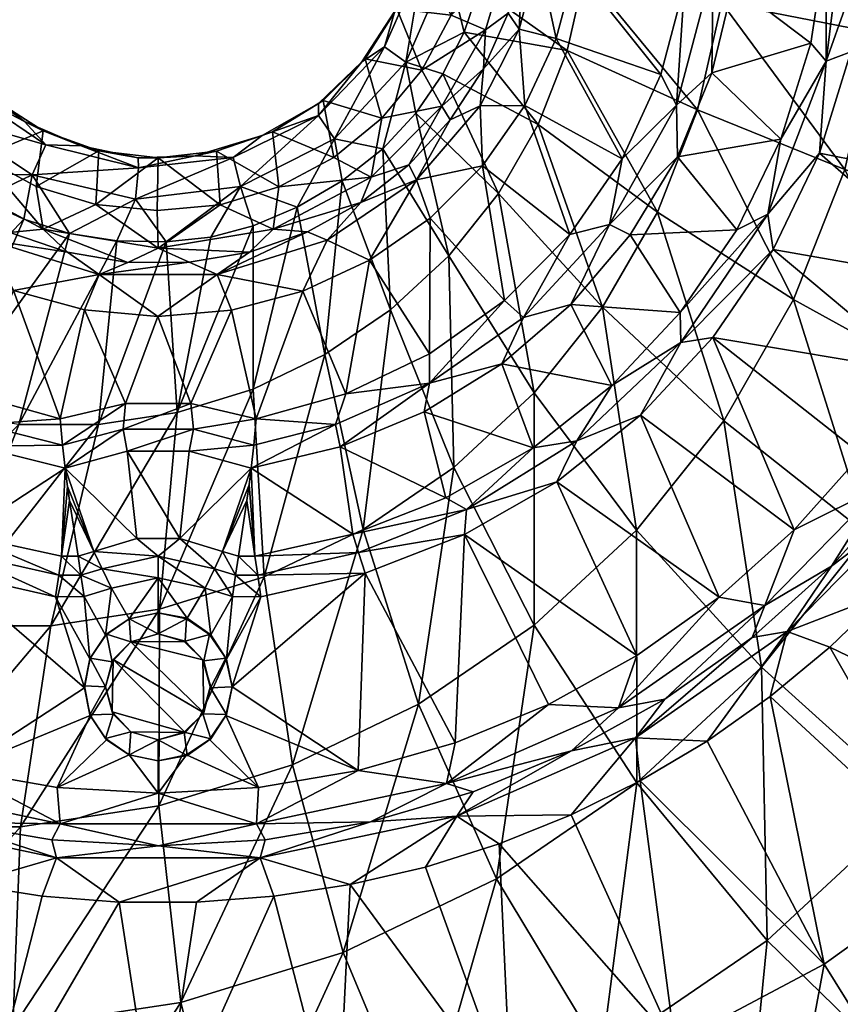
# Model space of a CAD drawing. Header units: inches. Extents: x -198 to 198, y -198 to 198.
# Tile 4 of 9: x -13 to 65, y -105 to -12. Entities that reach past the tile are written whole.
import ezdxf

# ---------------------------------------------------------------- set-up
doc = ezdxf.new("R2010")
doc.units = ezdxf.units.IN
doc.header["$MEASUREMENT"] = 0
doc.layers.add('Layer 1', color=7, linetype='Continuous')

# ---------------------------------------------------------------- blocks, each defined once
blk = doc.blocks.new('Sfera')
at = {"color": 9, "true_color": 0xc0c0c0}
mesh = blk.add_polyface(dxfattribs=at)
corners = [(30.443, -20.072, -141.464), (24.435, -27.066, -141.464), (30.679, -25.739, -140), (35.962, -6.035, -141.464), (34.131, -12.835, -141.464), (37.619, -13.719, -140), (34.674, -20.031, -140), (39.424, -6.97, -140), (34.492, -5.773, -145), (35, 0, -145), (36.464, 0, -141.464), (40, 0, -140), (33.076, -11.303, -145), (30.751, -16.589, -145), (27.61, -21.4, -145), (40.356, -7.503, -128.724), (31.574, 0, -133.186), (46.172, 0, -124.894), (53.299, -10.345, -119.582), (38.682, -14.839, -128.724), (50.991, -20.46, -119.582), (59.746, 0, -115.198), (31.248, -4.561, -133.193), (30.364, -8.917, -133.212), (47.201, -30.117, -119.582), (35.933, -21.843, -128.724), (28.918, -13.111, -133.244), (32.171, -28.36, -128.724), (26.918, -17.044, -133.285), (25, 0, -150), (29.397, -5.932, -150), (30, 0, -150), (49.781, -8.643, -140), (50.535, 0, -140), (38.908, -32.239, -140), (43.866, -25.076, -140), (47.542, -17.123, -140), (52.477, -6.901, -140.422), (52.356, -16.958, -141.638), (54.355, -8.569, -141.638), (48.997, -20.02, -140.422), (49.09, -24.906, -141.638), (42.683, -31.299, -140.422), (55.029, 0.039, -141.638), (52.477, 6.901, -140.422), (30.956, -12.898, -148.536), (26.828, -20.121, -148.536), (32.986, -6.047, -148.536), (33.536, 0, -148.536), (27.693, -11.517, -150), (27.913, 2.984, -135.399), (27.356, -6.875, -135.282)]
mesh.append_faces([[corners[k] for k in face] for face in [(0, 1, 2), (3, 4, 5), (0, 2, 6), (7, 3, 5), (3, 8, 4), (8, 3, 9), (9, 3, 10), (10, 7, 11), (4, 0, 6), (12, 4, 8), (10, 3, 7), (4, 12, 13), (5, 4, 6), (13, 0, 4), (0, 13, 14), (15, 16, 17), (17, 18, 15), (19, 15, 20), (18, 17, 21), (22, 16, 15), (22, 15, 23), (19, 20, 24), (19, 24, 25), (20, 15, 18), (19, 23, 15), (23, 19, 26), (25, 27, 28), (25, 26, 19), (26, 25, 28), (29, 30, 31), (32, 33, 7), (34, 6, 2), (5, 6, 35), (5, 36, 7), (34, 35, 6), (35, 36, 5), (36, 32, 7), (33, 11, 7), (37, 38, 39), (38, 40, 41), (42, 41, 40), (40, 38, 37), (37, 33, 32), (43, 44, 37), (37, 44, 33), (36, 40, 32), (40, 37, 32), (40, 36, 35), (42, 40, 35), (13, 45, 46), (12, 45, 13), (47, 45, 12), (47, 12, 8), (9, 47, 8), (9, 48, 47), (46, 14, 13), (31, 30, 48), (30, 49, 47), (45, 47, 49), (30, 47, 48), (22, 50, 16), (50, 22, 51), (51, 23, 26), (23, 51, 22)]], dxfattribs={"color": 9})
mesh = blk.add_polyface(dxfattribs=at)
corners = [(79.309, -2.451, -130), (77.537, -4.317, -130), (77.461, -4.284, -150), (79.22, -2.546, -150), (79.95, 0.09, -130), (75, -5, -150), (75, -5, -130), (79.95, -0.09, -150), (91.121, -10.156, -140.658), (89.447, -10.087, -145.404), (89.182, -21.278, -140.658), (94.348, -14.57, -137.315), (90.033, 0, -145.404), (91.685, 0, -140.658), (95.172, -7.331, -137.315), (87.756, -19.992, -145.404), (84.556, -16.029, -90.83), (84.326, 0, -92.335), (96.314, 0, -80.61), (72.296, 0, -104.099), (67.862, -13.187, -106.858), (53.299, -10.345, -119.582), (59.746, 0, -115.198), (64.92, -26.08, -106.858), (50.991, -20.46, -119.582), (65.489, -14.983, -150), (82.941, -18.947, -150), (84.536, -9.544, -150), (85.049, 0, -150), (66.996, -4.994, -150), (72.413, -4.254, -150), (70.746, -2.587, -150), (70, 0, -150), (66.984, 5.09, -150), (70.651, -2.357, -130), (70.746, 2.587, -130), (79.22, 2.546, -130), (70, 0, -130), (72.413, -4.254, -130), (58.881, -23.234, -148.596), (61.707, -14.165, -148.596), (52.356, -16.958, -141.638), (63.14, -4.788, -148.596), (55.029, 0.039, -141.638), (54.355, -8.569, -141.638), (63.149, 4.721, -148.596), (52.477, -6.901, -140.422), (63.174, -15.848, -149.638), (65.132, 0, -149.638), (62.525, -24.566, -150), (87.894, -9.796, -148.676), (86.024, -20.525, -148.676), (88.439, 0, -148.676)]
mesh.append_faces([[corners[k] for k in face] for face in [(0, 1, 2), (3, 4, 0), (5, 1, 6), (1, 5, 2), (3, 7, 4), (3, 0, 2), (8, 9, 10), (11, 8, 10), (9, 8, 12), (12, 8, 13), (8, 14, 13), (9, 15, 10), (16, 17, 18), (17, 16, 19), (19, 16, 20), (21, 22, 20), (23, 21, 20), (20, 22, 19), (23, 24, 21), (25, 26, 5), (27, 28, 3), (29, 30, 31), (2, 5, 27), (25, 5, 30), (29, 25, 30), (31, 32, 29), (28, 7, 3), (2, 27, 3), (26, 27, 5), (32, 33, 29), (34, 1, 35), (36, 0, 4), (34, 35, 37), (38, 1, 34), (6, 1, 38), (1, 0, 35), (34, 37, 32), (31, 38, 34), (34, 32, 31), (38, 30, 6), (30, 38, 31), (30, 5, 6), (39, 40, 41), (42, 43, 44), (44, 40, 42), (44, 41, 40), (45, 43, 42), (46, 44, 43), (25, 29, 47), (47, 40, 39), (29, 33, 48), (47, 49, 25), (47, 29, 48), (42, 40, 47), (48, 42, 47), (42, 48, 45), (50, 27, 51), (51, 15, 50), (9, 12, 52), (9, 50, 15), (26, 51, 27), (28, 50, 52), (27, 50, 28), (50, 9, 52)]], dxfattribs={"color": 9})
mesh = blk.add_polyface(dxfattribs=at)
corners = [(27.61, -21.4, -145), (23.697, -25.667, -145), (24.435, -27.066, -141.464), (30.443, -20.072, -141.464), (9.832, -22.889, -143.233), (5.517, -24.37, -150), (10.807, -22.535, -150), (0, -25, -150), (3.5, -24.797, -143.434), (19.267, -15.93, -142.863), (15.598, -19.587, -150), (19.574, -15.639, -150), (15.156, -19.868, -143.037), (22.56, -10.912, -150), (22.388, -11.132, -142.714), (24.414, -5.604, -150), (24.305, -5.814, -142.619), (25, 0, -142.58), (25, 0, -150), (-1.893, -24.986, -143.578), (32.171, -28.36, -128.724), (24.354, -20.784, -133.336), (26.918, -17.044, -133.285), (27.479, -34.242, -128.724), (21.251, -24.157, -133.396), (29.397, -5.932, -150), (24.922, -16.698, -150), (21.155, -21.245, -150), (16.616, -24.973, -150), (11.413, -27.738, -150), (27.693, -11.517, -150), (5.868, -29.422, -150), (26.828, -20.121, -148.536), (20.121, -26.828, -148.536), (30.956, -12.898, -148.536), (25.03, -6.264, -138.697), (23.426, -15.952, -135.337), (15.154, -20.988, -138.94), (7.791, -27.702, -135.507), (7.082, -24.959, -139.091), (16.655, -23.187, -135.418), (28.918, -13.111, -133.244), (21.384, -14.498, -138.795), (27.356, -6.875, -135.282), (25.732, 2.741, -138.532), (27.913, 2.984, -135.399), (17.407, -27.157, -133.464), (-1.867, -25.928, -139.224)]
mesh.append_faces([[corners[k] for k in face] for face in [(0, 1, 2), (2, 3, 0), (4, 5, 6), (7, 5, 8), (9, 10, 11), (6, 10, 12), (13, 14, 11), (9, 11, 14), (13, 15, 16), (16, 14, 13), (17, 15, 18), (15, 17, 16), (9, 12, 10), (6, 12, 4), (8, 5, 4), (8, 19, 7), (20, 21, 22), (23, 24, 21), (25, 18, 15), (26, 13, 11), (10, 27, 11), (28, 10, 6), (29, 28, 6), (25, 15, 30), (13, 26, 30), (13, 30, 15), (11, 27, 26), (10, 28, 27), (5, 29, 6), (7, 31, 5), (1, 0, 32), (32, 26, 27), (1, 32, 33), (33, 28, 29), (28, 33, 27), (33, 32, 27), (34, 30, 26), (32, 34, 26), (17, 35, 16), (14, 16, 35), (36, 21, 24), (37, 38, 39), (36, 24, 40), (37, 4, 12), (22, 36, 41), (40, 37, 42), (14, 42, 9), (36, 43, 41), (35, 36, 42), (35, 44, 43), (17, 44, 35), (45, 43, 44), (35, 42, 14), (37, 12, 9), (21, 36, 22), (43, 36, 35), (9, 42, 37), (4, 39, 8), (46, 40, 24), (36, 40, 42), (37, 39, 4), (47, 19, 8), (40, 38, 37), (8, 39, 47)]], dxfattribs={"color": 9})
mesh = blk.add_polyface(dxfattribs=at)
corners = [(-24.967, -1.285, -144.001), (-25.944, -2.742, -139.463), (-25, 0, -144.002), (-24.861, -2.632, -144), (-27.643, -21.55, -145), (-30.443, -20.072, -141.464), (-24.435, -27.066, -141.464), (-23.721, -25.793, -145), (-20.974, -13.586, -143.945), (-23.559, -8.354, -143.982), (-22.498, -10.75, -150), (-24.333, -5.566, -150), (-25, 0, -150), (-1.893, -24.986, -143.578), (-7.288, -23.874, -143.7), (-5.614, -24.337, -150), (-17.296, -18.042, -143.887), (-15.592, -19.443, -150), (-12.651, -21.557, -143.807), (-10.896, -22.435, -150), (0, -25, -150), (-19.522, -15.499, -150), (-29.397, -5.932, -150), (-30, 0, -150), (-27.724, -11.462, -150), (-24.982, -16.591, -150), (-21.257, -21.16, -150), (-11.53, -27.694, -150), (-5.897, -29.411, -150), (-16.699, -24.904, -150), (-20.121, -26.828, -148.536), (-26.828, -20.121, -148.536), (-30.956, -12.898, -148.536), (-26.893, -20.139, -134.027), (-26.362, -12.842, -135.734), (-20.353, -21.014, -135.703), (-29.392, -16.37, -134.049), (-23.441, -11.433, -139.444), (-29.19, -3.082, -135.747), (-23.919, -23.525, -134), (-11.925, -26.591, -135.654), (-20.526, -26.45, -133.968), (-18.116, -18.738, -139.4), (-16.745, -28.908, -133.93), (-10.621, -23.771, -139.327), (-1.867, -25.928, -139.224), (-2.137, -28.903, -135.588)]
mesh.append_faces([[corners[k] for k in face] for face in [(0, 1, 2), (0, 3, 1), (4, 5, 6), (6, 7, 4), (8, 9, 10), (11, 3, 12), (13, 14, 15), (16, 17, 18), (12, 0, 2), (15, 14, 19), (20, 13, 15), (18, 17, 19), (19, 14, 18), (21, 17, 16), (21, 8, 10), (8, 21, 16), (9, 11, 10), (0, 12, 3), (9, 3, 11), (22, 12, 23), (24, 25, 10), (17, 21, 26), (15, 19, 27), (20, 15, 28), (17, 29, 19), (21, 10, 25), (11, 22, 24), (15, 27, 28), (19, 29, 27), (17, 26, 29), (21, 25, 26), (11, 24, 10), (12, 22, 11), (7, 30, 31), (25, 32, 31), (29, 26, 30), (24, 32, 25), (25, 31, 26), (31, 4, 7), (31, 30, 26), (33, 34, 35), (33, 36, 34), (37, 9, 8), (38, 37, 34), (37, 1, 9), (1, 37, 38), (9, 1, 3), (33, 35, 39), (35, 40, 41), (37, 42, 34), (43, 41, 40), (42, 44, 35), (45, 14, 13), (45, 40, 44), (44, 18, 14), (45, 44, 14), (42, 16, 18), (46, 40, 45), (44, 42, 18), (16, 42, 8), (39, 35, 41), (40, 35, 44), (37, 8, 42), (35, 34, 42)]], dxfattribs={"color": 9})
mesh = blk.add_polyface(dxfattribs=at)
corners = [(76.237, -47.847, -145.404), (70.942, -58.081, -140.658), (79.511, -45.652, -140.658), (78.076, -54.911, -137.315), (82.046, -48.778, -137.315), (85.545, -42.35, -137.315), (88.532, -35.691, -137.315), (85.457, -33.214, -140.658), (91.014, -28.8, -137.315), (89.182, -21.278, -140.658), (92.948, -21.768, -137.315), (94.348, -14.57, -137.315), (84.961, -29.707, -145.404), (73.644, -60.726, -137.315), (87.756, -19.992, -145.404), (81.111, -39.011, -145.404), (70.39, -56.094, -145.404), (80.979, -31.701, -90.83), (84.556, -16.029, -90.83), (99.632, -37.321, -71.848), (75.106, -46.664, -90.83), (92.718, -54.937, -71.848), (64.92, -26.08, -106.858), (67.862, -13.187, -106.858), (60.088, -38.39, -106.858), (50.991, -20.46, -119.582), (83.257, -71.326, -71.848), (53.476, -49.843, -106.858), (67.069, -60.585, -90.83), (47.201, -30.117, -119.582), (58.14, -33.665, -150), (52.453, -41.972, -150), (72.029, -45.26, -150), (62.525, -24.566, -150), (76.643, -36.918, -150), (80.306, -28.091, -150), (65.489, -14.983, -150), (82.941, -18.947, -150), (66.519, -53.031, -150), (60.151, -60.16, -150), (102.691, -60.515, -122.967), (49.09, -24.906, -141.638), (54.722, -31.787, -148.596), (58.881, -23.234, -148.596), (52.356, -16.958, -141.638), (63.174, -15.848, -149.638), (57.64, -30.329, -149.638), (49.405, -42.441, -149.638), (49.347, -39.608, -148.596), (82.432, -32.038, -148.676), (76.696, -44.036, -148.676), (68.43, -56.025, -148.676), (86.024, -20.525, -148.676), (63.675, -63.604, -145.404)]
mesh.append_faces([[corners[k] for k in face] for face in [(0, 1, 2), (2, 1, 3), (2, 4, 5), (3, 4, 2), (6, 7, 5), (2, 5, 7), (8, 9, 7), (7, 6, 8), (9, 10, 11), (12, 7, 9), (3, 1, 13), (9, 14, 12), (10, 9, 8), (15, 7, 12), (2, 15, 0), (2, 7, 15), (16, 1, 0), (17, 18, 19), (20, 17, 21), (22, 23, 17), (17, 23, 18), (19, 21, 17), (24, 22, 20), (24, 25, 22), (20, 22, 17), (20, 21, 26), (27, 24, 28), (27, 29, 24), (28, 24, 20), (30, 31, 32), (33, 34, 35), (33, 35, 36), (37, 36, 35), (33, 30, 34), (30, 32, 34), (32, 31, 38), (39, 38, 31), (4, 40, 5), (4, 3, 40), (41, 42, 43), (43, 44, 41), (45, 46, 33), (47, 30, 46), (46, 42, 48), (42, 46, 43), (46, 30, 33), (46, 45, 43), (34, 49, 35), (50, 51, 0), (51, 50, 32), (51, 38, 39), (51, 32, 38), (37, 35, 52), (50, 49, 34), (52, 35, 49), (50, 34, 32), (52, 12, 14), (49, 12, 52), (49, 15, 12), (50, 0, 15), (49, 50, 15), (16, 0, 51), (51, 53, 16)]], dxfattribs={"color": 9})
mesh = blk.add_polyface(dxfattribs=at)
corners = [(19.983, -34.672, -140), (25.719, -30.686, -140), (24.435, -27.066, -141.464), (30.679, -25.739, -140), (15.979, -32.777, -141.464), (23.697, -25.667, -145), (19.163, -29.211, -145), (60.088, -38.39, -106.858), (47.201, -30.117, -119.582), (50.991, -20.46, -119.582), (35.933, -21.843, -128.724), (42.014, -39.101, -119.582), (53.476, -49.843, -106.858), (32.171, -28.36, -128.724), (35.545, -47.212, -119.582), (27.479, -34.242, -128.724), (24.354, -20.784, -133.336), (45.231, -60.182, -106.858), (27.94, -54.268, -119.582), (21.964, -39.36, -128.724), (21.251, -24.157, -133.396), (35.537, -69.177, -106.858), (19.368, -60.113, -119.582), (17.407, -27.157, -133.464), (45.601, -49.331, -150), (37.682, -55.621, -150), (53.044, -66.514, -150), (60.151, -60.16, -150), (52.453, -41.972, -150), (49.347, -39.608, -148.596), (54.722, -31.787, -148.596), (44.612, -32.277, -141.638), (49.09, -24.906, -141.638), (32.486, -44.474, -141.638), (42.889, -46.526, -148.596), (39.019, -38.868, -141.638), (25.159, -48.992, -141.638), (27.202, -57.143, -148.596), (35.447, -52.422, -148.596), (17.194, -52.312, -141.638), (18.415, -60.566, -148.596), (25.638, -43.536, -140), (32.746, -38.488, -140), (17.743, -47.314, -140), (38.908, -32.239, -140), (43.866, -25.076, -140), (42.683, -31.299, -140.422), (34.554, -40.094, -140.422), (25.646, -46.3, -140.422), (16.775, -50.2, -140.422), (57.64, -30.329, -149.638), (49.405, -42.441, -149.638), (39.573, -51.731, -149.638), (29.166, -58.236, -149.638), (58.14, -33.665, -150), (28.97, -60.609, -150), (20.121, -26.828, -148.536)]
mesh.append_faces([[corners[k] for k in face] for face in [(0, 1, 2), (1, 3, 2), (4, 0, 2), (5, 6, 2), (7, 8, 9), (10, 8, 11), (12, 11, 8), (13, 11, 14), (13, 15, 16), (14, 11, 17), (11, 13, 10), (15, 14, 18), (17, 11, 12), (15, 19, 20), (18, 14, 21), (14, 15, 13), (19, 18, 22), (19, 23, 20), (18, 19, 15), (24, 25, 26), (24, 27, 28), (29, 30, 31), (32, 31, 30), (33, 34, 35), (29, 31, 35), (36, 37, 38), (38, 33, 36), (37, 39, 40), (39, 37, 36), (38, 34, 33), (35, 34, 29), (0, 41, 1), (42, 3, 1), (43, 41, 0), (41, 42, 1), (42, 44, 3), (45, 44, 46), (46, 31, 32), (35, 47, 33), (31, 46, 35), (35, 46, 47), (47, 48, 33), (36, 33, 48), (39, 48, 49), (48, 39, 36), (42, 47, 44), (47, 46, 44), (42, 41, 48), (48, 47, 42), (48, 41, 43), (49, 48, 43), (50, 29, 51), (52, 24, 51), (28, 51, 24), (52, 25, 24), (52, 53, 25), (29, 34, 51), (28, 54, 51), (37, 53, 38), (53, 55, 25), (52, 38, 53), (38, 52, 34), (52, 51, 34), (56, 6, 5)]], dxfattribs={"color": 9})
mesh = blk.add_polyface(dxfattribs=at)
corners = [(5.577, -36.035, -141.464), (15.979, -32.777, -141.464), (14.102, -31.981, -145), (6.926, -39.383, -140), (-0.042, -39.992, -140), (13.672, -37.592, -140), (19.983, -34.672, -140), (-5.577, -36.035, -141.464), (2.936, -34.865, -145), (19.163, -29.211, -145), (24.435, -27.066, -141.464), (8.615, -33.903, -145), (21.964, -39.36, -128.724), (15.747, -43.599, -128.724), (17.407, -27.157, -133.464), (19.368, -60.113, -119.582), (10.022, -64.614, -119.582), (8.967, -46.864, -128.724), (13.133, -29.658, -133.537), (0.108, -67.672, -119.582), (1.777, -49.082, -128.724), (8.991, -31.433, -133.604), (4.981, -32.483, -133.664), (0.763, -32.949, -133.723), (-0.091, -29.983, -150), (5.868, -29.422, -150), (0, -25, -150), (5.517, -24.37, -150), (11.413, -27.738, -150), (17.194, -52.312, -141.638), (8.794, -54.327, -141.638), (18.415, -60.566, -148.596), (9.148, -62.663, -148.596), (8.591, -55.907, -142.921), (2.931, -52.733, -141.638), (-2.931, -52.733, -141.638), (2.03, -60.98, -148.596), (6.09, -62.202, -148.596), (3.089, -48.217, -140), (9.268, -49.677, -140), (17.743, -47.314, -140), (-3.089, -48.217, -140), (9.039, -52.144, -140.419), (3.324, -50.655, -140.422), (-3.324, -50.655, -140.422), (16.775, -50.2, -140.422), (0, -33.536, -148.536), (10.876, -31.723, -148.536), (20.121, -26.828, -148.536), (-2.862, -34.882, -145), (16.655, -23.187, -135.418), (-2.137, -28.903, -135.588), (7.791, -27.702, -135.507), (7.082, -24.959, -139.091), (-1.867, -25.928, -139.224)]
mesh.append_faces([[corners[k] for k in face] for face in [(0, 1, 2), (3, 0, 4), (5, 6, 1), (7, 0, 8), (9, 2, 1), (5, 0, 3), (1, 0, 5), (0, 7, 4), (1, 10, 9), (2, 11, 0), (8, 0, 11), (12, 13, 14), (13, 15, 16), (13, 17, 18), (13, 18, 14), (15, 13, 12), (17, 19, 20), (17, 13, 16), (17, 20, 21), (21, 18, 17), (22, 21, 20), (22, 20, 23), (24, 25, 26), (27, 25, 28), (29, 30, 31), (32, 30, 33), (34, 35, 36), (36, 30, 34), (37, 33, 30), (3, 4, 38), (5, 3, 39), (5, 40, 6), (41, 38, 4), (3, 38, 39), (39, 40, 5), (30, 42, 34), (38, 43, 39), (44, 43, 38), (43, 42, 39), (34, 43, 35), (42, 43, 34), (39, 45, 40), (42, 45, 39), (29, 45, 30), (45, 42, 30), (46, 11, 47), (48, 47, 9), (47, 11, 2), (9, 47, 2), (8, 46, 49), (25, 47, 28), (46, 8, 11), (25, 24, 46), (46, 47, 25), (47, 48, 28), (14, 18, 50), (51, 52, 23), (23, 52, 22), (52, 18, 21), (53, 51, 54), (18, 52, 50), (22, 52, 21), (52, 51, 53)]], dxfattribs={"color": 9})
mesh = blk.add_polyface(dxfattribs=at)
corners = [(-6.987, -39.368, -140), (-0.042, -39.992, -140), (-5.577, -36.035, -141.464), (-25.722, -30.549, -140), (-20.025, -34.564, -140), (-15.979, -32.777, -141.464), (-13.701, -37.545, -140), (-24.435, -27.066, -141.464), (-19.144, -29.336, -145), (-2.862, -34.882, -145), (2.936, -34.865, -145), (-8.579, -33.92, -145), (-14.025, -32.066, -145), (1.777, -49.082, -128.724), (-10.15, -69.218, -119.582), (-5.663, -50.203, -128.724), (-20.525, -69.218, -119.582), (-13.187, -50.203, -128.724), (0.763, -32.949, -133.723), (-3.911, -32.841, -133.783), (-8.379, -32.137, -133.838), (-20.628, -49.082, -128.724), (-12.709, -30.792, -133.887), (-27.818, -46.864, -128.724), (-16.745, -28.908, -133.93), (0, -25, -150), (-5.897, -29.411, -150), (-0.091, -29.983, -150), (-6.09, -62.202, -148.596), (-8.794, -54.327, -141.638), (-8.568, -56.076, -143.058), (-8.378, -57.392, -144.126), (-2.03, -60.98, -148.596), (-2.931, -52.733, -141.638), (2.03, -60.98, -148.596), (-17.167, -52.264, -141.638), (-18.44, -60.615, -148.596), (-27.307, -57.18, -148.596), (-9.148, -62.663, -148.596), (-9.268, -49.677, -140), (-3.089, -48.217, -140), (-17.743, -47.314, -140), (-25.552, -43.596, -140), (-9.039, -52.144, -140.419), (-16.775, -50.2, -140.422), (-25.048, -48.959, -141.638), (-25.646, -46.3, -140.422), (-3.324, -50.655, -140.422), (3.089, -48.217, -140), (3.324, -50.655, -140.422), (0, -33.536, -148.536), (-10.876, -31.723, -148.536), (-20.121, -26.828, -148.536), (-23.721, -25.793, -145), (-11.53, -27.694, -150), (-16.699, -24.904, -150), (-2.137, -28.903, -135.588), (-11.925, -26.591, -135.654)]
mesh.append_faces([[corners[k] for k in face] for face in [(0, 1, 2), (3, 4, 5), (4, 6, 5), (6, 0, 2), (5, 6, 2), (7, 5, 8), (9, 2, 10), (11, 2, 9), (12, 5, 11), (5, 2, 11), (5, 12, 8), (13, 14, 15), (15, 16, 17), (15, 18, 13), (18, 15, 19), (17, 19, 15), (19, 17, 20), (21, 20, 17), (20, 21, 22), (23, 22, 21), (22, 23, 24), (25, 26, 27), (28, 29, 30), (30, 31, 28), (29, 32, 33), (32, 34, 33), (35, 36, 29), (37, 36, 35), (29, 38, 30), (38, 31, 30), (0, 39, 40), (1, 0, 40), (6, 41, 39), (41, 6, 4), (41, 4, 42), (39, 0, 6), (29, 43, 35), (35, 44, 45), (44, 41, 46), (39, 44, 43), (41, 44, 39), (43, 44, 35), (39, 43, 40), (43, 29, 47), (47, 48, 40), (33, 47, 29), (43, 47, 40), (49, 47, 33), (9, 50, 51), (52, 12, 51), (9, 51, 11), (12, 11, 51), (50, 27, 26), (53, 8, 52), (8, 12, 52), (51, 54, 55), (52, 51, 55), (54, 51, 26), (51, 50, 26), (56, 20, 57), (56, 19, 20), (20, 22, 57), (19, 56, 18), (24, 57, 22)]], dxfattribs={"color": 9})
mesh = blk.add_polyface(dxfattribs=at)
corners = [(7, -75, -150), (6.4, -72.276, -147), (7, -75, -147), (6.459, -77.62, -147), (6.4, -77.724, -150), (6.459, -72.38, -150), (45.13, -79.809, -140.658), (51.901, -80.121, -137.315), (59.483, -69.77, -140.658), (45.589, -83.87, -137.315), (56.151, -70.327, -145.404), (47.909, -76.178, -145.404), (39.09, -81.058, -145.404), (35.537, -69.177, -106.858), (24.61, -76.626, -106.858), (27.94, -54.268, -119.582), (12.696, -82.364, -106.858), (19.368, -60.113, -119.582), (45.231, -60.182, -106.858), (53.476, -49.843, -106.858), (57.047, -73.152, -90.83), (45.264, -84.085, -90.83), (35.545, -47.212, -119.582), (31.983, -93.14, -90.83), (10.022, -64.614, -119.582), (0.059, -86.262, -106.858), (0.108, -67.672, -119.582), (8.967, -46.864, -128.724), (28.97, -60.609, -150), (36.89, -76.654, -150), (45.262, -72.038, -150), (9.705, -66.479, -150), (7.01, -66.473, -150), (19.581, -64.264, -150), (28.086, -80.288, -150), (18.905, -82.917, -150), (9.494, -84.514, -150), (4.833, -79.963, -150), (53.044, -66.514, -150), (60.151, -60.16, -150), (45.601, -49.331, -150), (37.682, -55.621, -150), (4.972, -70.096, -150), (4.95, -75.09, -147), (18.415, -60.566, -148.596), (8.794, -54.327, -141.638), (9.148, -62.663, -148.596), (8.591, -55.907, -142.921), (8.378, -57.392, -144.126), (6.09, -62.202, -148.596), (7.584, -62.659, -148.596), (9.409, -64.449, -149.638), (7.316, -64.444, -149.638), (5.314, -63.832, -149.638), (18.951, -62.314, -149.638), (29.166, -58.236, -149.638), (27.202, -57.143, -148.596), (43.532, -76.983, -148.676), (57.377, -67.3, -148.676), (27.249, -84.136, -148.676)]
mesh.append_faces([[corners[k] for k in face] for face in [(0, 1, 2), (2, 3, 4), (5, 1, 0), (0, 2, 4), (6, 7, 8), (9, 7, 6), (6, 10, 11), (12, 6, 11), (13, 14, 15), (16, 17, 14), (18, 19, 20), (13, 18, 21), (13, 22, 18), (21, 18, 20), (14, 13, 23), (17, 15, 14), (23, 13, 21), (24, 17, 16), (25, 24, 16), (26, 27, 24), (28, 29, 30), (5, 31, 32), (33, 34, 28), (4, 35, 0), (35, 34, 33), (0, 35, 33), (36, 4, 37), (4, 36, 35), (38, 39, 40), (30, 38, 41), (28, 34, 29), (28, 30, 41), (0, 33, 31), (32, 42, 5), (31, 5, 0), (3, 2, 43), (44, 45, 46), (47, 48, 46), (49, 50, 48), (50, 46, 48), (47, 49, 48), (46, 50, 51), (31, 52, 32), (51, 50, 52), (52, 50, 49), (52, 31, 51), (53, 52, 49), (52, 53, 32), (54, 55, 44), (28, 55, 54), (54, 44, 46), (33, 54, 51), (51, 31, 33), (46, 51, 54), (56, 44, 55), (54, 33, 28), (57, 58, 38), (57, 29, 59), (59, 29, 34), (57, 30, 29), (59, 12, 57), (12, 11, 57), (30, 57, 38), (58, 57, 11)]], dxfattribs={"color": 9})
mesh = blk.add_polyface(dxfattribs=at)
corners = [(57.865, -75.923, -137.315), (59.483, -69.77, -140.658), (51.901, -80.121, -137.315), (68.778, -66.192, -137.315), (63.518, -71.258, -137.315), (63.675, -63.604, -145.404), (56.151, -70.327, -145.404), (70.942, -58.081, -140.658), (45.13, -79.809, -140.658), (70.39, -56.094, -145.404), (73.644, -60.726, -137.315), (71.457, -86.122, -71.848), (83.257, -71.326, -71.848), (88.869, -99.091, -50.326), (57.047, -73.152, -90.83), (67.069, -60.585, -90.83), (102.445, -82.068, -50.326), (92.718, -54.937, -71.848), (57.585, -98.993, -71.848), (72.907, -113.901, -50.326), (75.106, -46.664, -90.83), (91.572, -128.81, -26.736), (109.623, -112.061, -26.736), (121.357, -136.936, -1.914), (113.332, -63.211, -50.326), (124.976, -92.809, -26.736), (53.476, -49.843, -106.858), (71.226, -142.681, -26.736), (54.916, -126.167, -50.326), (86.314, -82.204, -122.967), (95.356, -71.517, -122.967), (78.076, -54.911, -137.315), (102.691, -60.515, -122.967), (62.971, -101.204, -122.967), (75.508, -92.228, -122.967), (57.837, -128.756, -105.083), (74.57, -119.844, -105.083), (45.589, -83.87, -137.315), (93.367, -150.054, -60.467), (101.699, -124.218, -84.051), (84.813, -136.307, -84.051), (102.212, -97.345, -105.083), (116.253, -110.717, -84.051), (112.92, -84.69, -105.083), (121.606, -71.661, -105.083), (108.438, -49.485, -122.967), (89.416, -109.215, -105.083), (48.841, -108.729, -122.967), (65.782, -146.443, -84.051), (111.956, -136.746, -60.467), (60.151, -60.16, -150), (53.044, -66.514, -150), (57.377, -67.3, -148.676), (68.43, -56.025, -148.676), (47.909, -76.178, -145.404)]
mesh.append_faces([[corners[k] for k in face] for face in [(0, 1, 2), (3, 1, 4), (1, 0, 4), (5, 6, 1), (7, 1, 3), (8, 1, 6), (7, 9, 5), (10, 7, 3), (1, 7, 5), (11, 12, 13), (11, 14, 15), (16, 12, 17), (18, 11, 19), (20, 12, 15), (21, 22, 23), (16, 17, 24), (16, 22, 13), (15, 12, 11), (22, 16, 25), (13, 12, 16), (13, 21, 19), (14, 26, 15), (14, 11, 18), (21, 13, 22), (19, 11, 13), (19, 27, 28), (27, 19, 21), (28, 18, 19), (10, 29, 30), (31, 10, 30), (32, 31, 30), (29, 3, 4), (0, 33, 34), (34, 4, 0), (35, 36, 33), (37, 33, 2), (33, 0, 2), (38, 39, 40), (29, 4, 34), (10, 3, 29), (41, 39, 42), (32, 43, 44), (41, 43, 30), (44, 45, 32), (29, 46, 41), (43, 32, 30), (34, 36, 46), (41, 30, 29), (46, 29, 34), (36, 34, 33), (35, 33, 47), (40, 39, 46), (42, 43, 41), (48, 40, 36), (39, 41, 46), (40, 46, 36), (36, 35, 48), (42, 39, 49), (39, 38, 49), (50, 51, 52), (52, 53, 50), (52, 6, 5), (53, 52, 5), (6, 52, 54)]], dxfattribs={"color": 9})
mesh = blk.add_polyface(dxfattribs=at)
corners = [(-45.621, -83.775, -137.315), (-45.13, -79.809, -140.658), (-51.88, -80.051, -137.315), (-59.483, -69.77, -140.658), (-57.876, -75.831, -137.315), (-39.067, -81.138, -145.404), (-47.914, -76.252, -145.404), (-63.499, -71.196, -137.315), (-39.057, -87.034, -137.315), (-28.249, -87.224, -140.658), (-29.717, -84.996, -145.404), (-56.142, -70.412, -145.404), (-63.68, -63.672, -145.404), (-26.242, -88.233, -106.858), (-10.15, -69.218, -119.582), (-13.018, -88.233, -106.858), (-20.525, -69.218, -119.582), (-39.319, -86.262, -106.858), (-5.663, -50.203, -128.724), (-30.783, -67.672, -119.582), (-20.628, -49.082, -128.724), (-40.697, -64.614, -119.582), (-13.187, -50.203, -128.724), (-51.955, -82.364, -106.858), (-63.87, -76.626, -106.858), (-50.044, -60.113, -119.582), (-74.796, -69.177, -106.858), (-58.615, -54.268, -119.582), (-37.645, -55.641, -150), (-45.268, -71.943, -150), (-28.894, -60.651, -150), (-18.967, -82.886, -150), (-6.423, -77.722, -150), (-6.975, -75.104, -150), (-9.557, -84.503, -150), (-9.705, -66.479, -150), (-19.581, -64.264, -150), (-36.933, -76.562, -150), (-28.111, -80.235, -150), (-53.031, -66.433, -150), (-62.971, -101.204, -122.967), (-9.148, -62.663, -148.596), (-7.584, -62.659, -148.596), (-8.378, -57.392, -144.126), (-8.794, -54.327, -141.638), (-18.44, -60.615, -148.596), (-18.951, -62.314, -149.638), (-29.166, -58.236, -149.638), (-9.409, -64.449, -149.638), (-27.307, -57.18, -148.596), (-7.01, -66.473, -150), (-7.316, -64.444, -149.638), (-27.249, -84.136, -148.676), (-20.019, -87.778, -145.404), (-9.284, -87.95, -148.676), (-57.377, -67.3, -148.676), (-43.532, -76.983, -148.676), (-68.43, -56.025, -148.676), (-60.151, -60.069, -150)]
mesh.append_faces([[corners[k] for k in face] for face in [(0, 1, 2), (1, 3, 4), (5, 6, 1), (3, 7, 4), (1, 0, 8), (1, 8, 9), (3, 1, 6), (2, 1, 4), (10, 5, 9), (1, 9, 5), (3, 6, 11), (12, 3, 11), (13, 14, 15), (13, 16, 14), (17, 16, 13), (16, 18, 14), (17, 19, 16), (20, 19, 21), (19, 22, 16), (23, 21, 19), (23, 19, 17), (24, 25, 21), (24, 21, 23), (26, 27, 25), (28, 29, 30), (31, 32, 33), (32, 31, 34), (35, 36, 33), (37, 30, 29), (33, 36, 31), (38, 31, 36), (37, 38, 30), (38, 36, 30), (39, 29, 28), (40, 2, 4), (41, 42, 43), (41, 44, 45), (35, 46, 36), (47, 30, 36), (36, 46, 47), (46, 35, 48), (41, 45, 48), (46, 45, 49), (47, 46, 49), (46, 48, 45), (50, 48, 35), (48, 51, 41), (52, 10, 53), (52, 38, 37), (31, 52, 54), (39, 55, 29), (11, 56, 55), (57, 55, 58), (58, 55, 39), (56, 6, 5), (56, 29, 55), (37, 29, 56), (37, 56, 52), (54, 34, 31), (31, 38, 52), (10, 52, 5), (52, 56, 5), (6, 56, 11), (55, 12, 11)]], dxfattribs={"color": 9})
mesh = blk.add_polyface(dxfattribs=at)
corners = [(-13.018, -88.233, -106.858), (0.108, -67.672, -119.582), (0.059, -86.262, -106.858), (-10.15, -69.218, -119.582), (1.777, -49.082, -128.724), (-9.705, -66.479, -150), (-6.477, -72.351, -150), (-7.01, -66.473, -150), (-2.751, -68.579, -150), (0, -64.684, -150), (-4.432, -65.685, -150), (-4.985, -70.13, -150), (-9.557, -84.503, -150), (-4.892, -79.995, -150), (-6.423, -77.722, -150), (-2.751, -81.421, -150), (0, -85.049, -150), (-6.975, -75.104, -150), (-6.423, -72.278, -147), (-6.975, -74.896, -147), (-5, -75, -147), (-4.985, -79.87, -147), (-4.254, -77.587, -147), (-6.477, -77.649, -147), (-2.751, -81.421, -147), (-2.587, -79.254, -147), (-4.349, -72.643, -147), (-4.892, -70.005, -147), (-2.587, -70.746, -147), (-2.751, -68.579, -147), (0, -80, -147), (0, -70, -147), (0, -68, -150), (0, -82, -147), (-4.349, -77.357, -136), (2.537, -79.317, -136), (-4.254, -72.413, -136), (-5, -75, -136), (-2.587, -79.254, -136), (-2.587, -70.746, -136), (0, -80, -136), (-6.09, -62.202, -148.596), (-2.03, -60.98, -148.596), (-8.794, -54.327, -141.638), (-7.584, -62.659, -148.596), (-8.378, -57.392, -144.126), (-5.314, -63.832, -149.638), (-7.316, -64.444, -149.638), (-9.148, -62.663, -148.596), (-9.409, -64.449, -149.638), (0, -62.632, -149.638), (-9.284, -87.95, -148.676)]
mesh.append_faces([[corners[k] for k in face] for face in [(0, 1, 2), (0, 3, 1), (3, 4, 1), (5, 6, 7), (8, 9, 10), (6, 11, 7), (12, 13, 14), (12, 15, 13), (15, 12, 16), (5, 17, 6), (7, 11, 10), (10, 11, 8), (18, 19, 20), (21, 22, 23), (21, 24, 25), (26, 27, 18), (27, 28, 29), (23, 22, 20), (25, 24, 30), (25, 22, 21), (20, 19, 23), (20, 26, 18), (26, 28, 27), (28, 31, 29), (6, 17, 19), (18, 11, 6), (6, 19, 18), (11, 27, 8), (27, 11, 18), (32, 8, 29), (27, 29, 8), (23, 19, 17), (21, 23, 14), (17, 14, 23), (13, 24, 21), (21, 14, 13), (24, 15, 33), (15, 24, 13), (34, 35, 36), (34, 36, 37), (38, 35, 34), (37, 26, 20), (26, 36, 28), (36, 26, 37), (31, 28, 39), (36, 39, 28), (34, 37, 20), (22, 38, 34), (34, 20, 22), (38, 25, 40), (25, 38, 22), (41, 42, 43), (44, 41, 45), (41, 44, 46), (10, 47, 7), (46, 44, 47), (47, 44, 48), (47, 10, 46), (47, 49, 7), (41, 50, 42), (10, 9, 46), (46, 50, 41), (9, 50, 46), (16, 12, 51)]], dxfattribs={"color": 9})
mesh = blk.add_polyface(dxfattribs=at)
corners = [(4.95, -75.09, -147), (4.309, -72.549, -147), (4.22, -72.454, -136), (2.461, -70.716, -136), (2.537, -70.683, -147), (0, -70, -136), (4.309, -77.451, -136), (2.537, -79.317, -136), (2.461, -79.284, -147), (4.22, -77.546, -147), (4.95, -74.91, -136), (0, -80, -147), (0, -80, -136), (0, -70, -147), (6.459, -72.38, -150), (4.972, -70.096, -150), (4.833, -70.037, -147), (2.664, -68.582, -147), (2.74, -68.518, -150), (0, -68, -147), (6.459, -77.62, -147), (4.833, -79.963, -150), (6.4, -77.724, -150), (4.972, -79.904, -147), (2.74, -81.482, -147), (2.664, -81.418, -150), (0, -82, -150), (0, -82, -147), (6.4, -72.276, -147), (0, -68, -150), (0.108, -67.672, -119.582), (10.022, -64.614, -119.582), (0.059, -86.262, -106.858), (0, -64.684, -150), (9.494, -84.514, -150), (4.432, -65.685, -150), (-2.751, -68.579, -150), (7.01, -66.473, -150), (-2.751, -81.421, -147), (-2.751, -68.579, -147), (7, -75, -147), (-2.751, -81.421, -150), (-2.587, -79.254, -136), (-2.587, -70.746, -136), (-4.254, -72.413, -136), (-2.587, -79.254, -147), (2.03, -60.98, -148.596), (6.09, -62.202, -148.596), (8.794, -54.327, -141.638), (0, -62.632, -149.638), (5.314, -63.832, -149.638), (-2.03, -60.98, -148.596)]
mesh.append_faces([[corners[k] for k in face] for face in [(0, 1, 2), (3, 4, 5), (6, 7, 8), (9, 10, 6), (11, 7, 12), (7, 11, 8), (9, 0, 10), (9, 6, 8), (1, 3, 2), (0, 2, 10), (4, 13, 5), (1, 4, 3), (14, 15, 16), (17, 18, 19), (20, 21, 22), (23, 24, 25), (25, 21, 23), (26, 24, 27), (24, 26, 25), (20, 23, 21), (15, 17, 16), (14, 16, 28), (18, 29, 19), (15, 18, 17), (30, 31, 32), (18, 33, 29), (21, 25, 34), (35, 33, 18), (35, 18, 15), (33, 36, 29), (15, 37, 35), (0, 28, 1), (24, 11, 27), (27, 11, 38), (23, 9, 8), (9, 20, 0), (17, 13, 4), (28, 16, 1), (19, 39, 13), (13, 17, 19), (4, 1, 16), (4, 16, 17), (0, 40, 28), (9, 23, 20), (8, 24, 23), (24, 8, 11), (29, 39, 19), (41, 26, 27), (2, 6, 10), (12, 7, 42), (6, 43, 44), (7, 6, 44), (6, 2, 43), (3, 43, 2), (3, 5, 43), (13, 43, 5), (45, 11, 12), (46, 47, 48), (49, 50, 46), (50, 47, 46), (50, 49, 35), (33, 35, 49), (51, 49, 46), (37, 50, 35)]], dxfattribs={"color": 9})
mesh = blk.add_polyface(dxfattribs=at)
corners = [(20.06, -87.752, -145.404), (9.624, -91.178, -140.658), (28.249, -87.224, -140.658), (3.628, -95.362, -137.315), (-3.68, -95.364, -137.315), (32.24, -89.837, -137.315), (39.052, -87.104, -137.315), (18.144, -93.692, -137.315), (25.282, -92.032, -137.315), (45.589, -83.87, -137.315), (45.13, -79.809, -140.658), (10.109, -89.456, -145.404), (10.931, -94.802, -137.315), (39.09, -81.058, -145.404), (29.773, -84.934, -145.404), (0.03, -90.029, -145.404), (-9.624, -91.178, -140.658), (6.815, -123.443, -71.848), (2.14, -104.852, -90.83), (17.5, -100.115, -90.83), (24.899, -117.865, -71.848), (31.983, -93.14, -90.83), (57.047, -73.152, -90.83), (57.585, -98.993, -71.848), (45.264, -84.085, -90.83), (54.916, -126.167, -50.326), (41.949, -109.654, -71.848), (14.492, -142.033, -50.326), (35.299, -135.615, -50.326), (24.61, -76.626, -106.858), (12.696, -82.364, -106.858), (0.059, -86.262, -106.858), (-7.039, -145.278, -50.326), (0, -82, -150), (0, -85.049, -150), (2.664, -81.418, -150), (9.494, -84.514, -150), (-2.751, -81.421, -150), (48.841, -108.729, -122.967), (62.971, -101.204, -122.967), (33.375, -114.427, -122.967), (0, -119.195, -122.967), (16.941, -117.985, -122.967), (57.837, -128.756, -105.083), (39.522, -135.504, -105.083), (20.062, -139.717, -105.083), (0, -141.15, -105.083), (9.284, -87.95, -148.676), (27.249, -84.136, -148.676), (-9.284, -87.95, -148.676), (18.905, -82.917, -150), (28.086, -80.288, -150)]
mesh.append_faces([[corners[k] for k in face] for face in [(0, 1, 2), (3, 1, 4), (2, 5, 6), (2, 7, 8), (9, 10, 6), (8, 5, 2), (2, 6, 10), (0, 11, 1), (1, 12, 7), (2, 1, 7), (2, 13, 14), (2, 10, 13), (2, 14, 0), (1, 11, 15), (12, 1, 3), (16, 1, 15), (17, 18, 19), (20, 19, 21), (22, 23, 24), (25, 26, 23), (26, 21, 24), (27, 17, 20), (23, 26, 24), (28, 20, 26), (26, 20, 21), (29, 19, 30), (28, 26, 25), (19, 29, 21), (20, 17, 19), (31, 30, 18), (27, 20, 28), (18, 30, 19), (32, 17, 27), (33, 34, 35), (36, 35, 34), (37, 34, 33), (38, 39, 9), (8, 7, 40), (38, 5, 40), (41, 3, 4), (42, 40, 7), (3, 41, 12), (12, 42, 7), (41, 42, 12), (38, 6, 5), (5, 8, 40), (6, 38, 9), (43, 38, 44), (40, 45, 44), (42, 46, 45), (44, 38, 40), (42, 45, 40), (41, 46, 42), (47, 0, 48), (47, 36, 34), (34, 49, 47), (36, 47, 50), (48, 51, 50), (48, 50, 47), (48, 14, 13), (48, 0, 14), (47, 11, 0), (47, 15, 11), (47, 49, 15)]], dxfattribs={"color": 9})
mesh = blk.add_polyface(dxfattribs=at)
corners = [(-25.32, -91.991, -137.315), (-18.207, -93.668, -137.315), (-28.249, -87.224, -140.658), (-10.976, -94.795, -137.315), (-3.68, -95.364, -137.315), (-9.624, -91.178, -140.658), (-29.717, -84.996, -145.404), (-20.019, -87.778, -145.404), (0.03, -90.029, -145.404), (-10.068, -89.461, -145.404), (9.624, -91.178, -140.658), (-39.057, -87.034, -137.315), (-32.297, -89.769, -137.315), (-29.829, -107.248, -90.83), (-13.755, -107.248, -90.83), (-30.822, -126.263, -71.848), (-50.344, -142.033, -50.326), (-49.535, -123.443, -71.848), (-7.039, -145.278, -50.326), (-11.897, -126.263, -71.848), (6.815, -123.443, -71.848), (2.14, -104.852, -90.83), (-28.813, -145.278, -50.326), (-45.724, -104.852, -90.83), (-61.084, -100.115, -90.83), (-67.618, -117.865, -71.848), (-13.018, -88.233, -106.858), (0.059, -86.262, -106.858), (-23.463, -164.293, -26.736), (-26.242, -88.233, -106.858), (-47.812, -160.623, -26.736), (-39.319, -86.262, -106.858), (-51.955, -82.364, -106.858), (-71.342, -153.365, -26.736), (-71.151, -135.615, -50.326), (0, -160.54, -84.051), (0, -141.15, -105.083), (-22.818, -158.91, -84.051), (-16.941, -117.985, -122.967), (-57.837, -128.756, -105.083), (-48.841, -108.729, -122.967), (-74.57, -119.844, -105.083), (-33.375, -114.427, -122.967), (-62.971, -101.204, -122.967), (-45.621, -83.775, -137.315), (-51.88, -80.051, -137.315), (-72.416, -161.213, -60.467), (-44.951, -154.118, -84.051), (-65.782, -146.443, -84.051), (-20.062, -139.717, -105.083), (0, -119.195, -122.967), (-39.522, -135.504, -105.083), (-9.284, -87.95, -148.676), (-27.249, -84.136, -148.676)]
mesh.append_faces([[corners[k] for k in face] for face in [(0, 1, 2), (3, 4, 5), (6, 2, 7), (5, 8, 9), (5, 4, 10), (3, 5, 1), (5, 2, 1), (11, 12, 2), (0, 2, 12), (9, 7, 5), (2, 5, 7), (13, 14, 15), (16, 17, 15), (18, 19, 20), (19, 14, 21), (19, 22, 15), (17, 23, 13), (24, 23, 25), (20, 19, 21), (26, 27, 14), (18, 28, 22), (14, 27, 21), (19, 15, 14), (29, 26, 13), (22, 19, 18), (22, 30, 16), (13, 26, 14), (15, 17, 13), (31, 29, 23), (16, 15, 22), (23, 29, 13), (17, 25, 23), (32, 31, 24), (33, 16, 30), (34, 17, 16), (24, 31, 23), (35, 36, 37), (1, 38, 3), (38, 4, 3), (39, 40, 41), (40, 42, 12), (43, 40, 44), (44, 45, 43), (40, 11, 44), (0, 12, 42), (12, 11, 40), (42, 38, 1), (46, 47, 48), (42, 1, 0), (49, 47, 37), (4, 38, 50), (50, 49, 36), (51, 49, 38), (39, 51, 42), (49, 50, 38), (51, 38, 42), (39, 42, 40), (48, 47, 51), (37, 36, 49), (47, 49, 51), (51, 39, 48), (52, 9, 8), (9, 52, 7), (52, 53, 7)]], dxfattribs={"color": 9})

msp = doc.modelspace()

# ---------------------------------------------------------------- block references
at = {"layer": 'Layer 1'}
msp.add_blockref('Sfera', (0, 0), dxfattribs=at)

doc.saveas('drawing.dxf')
